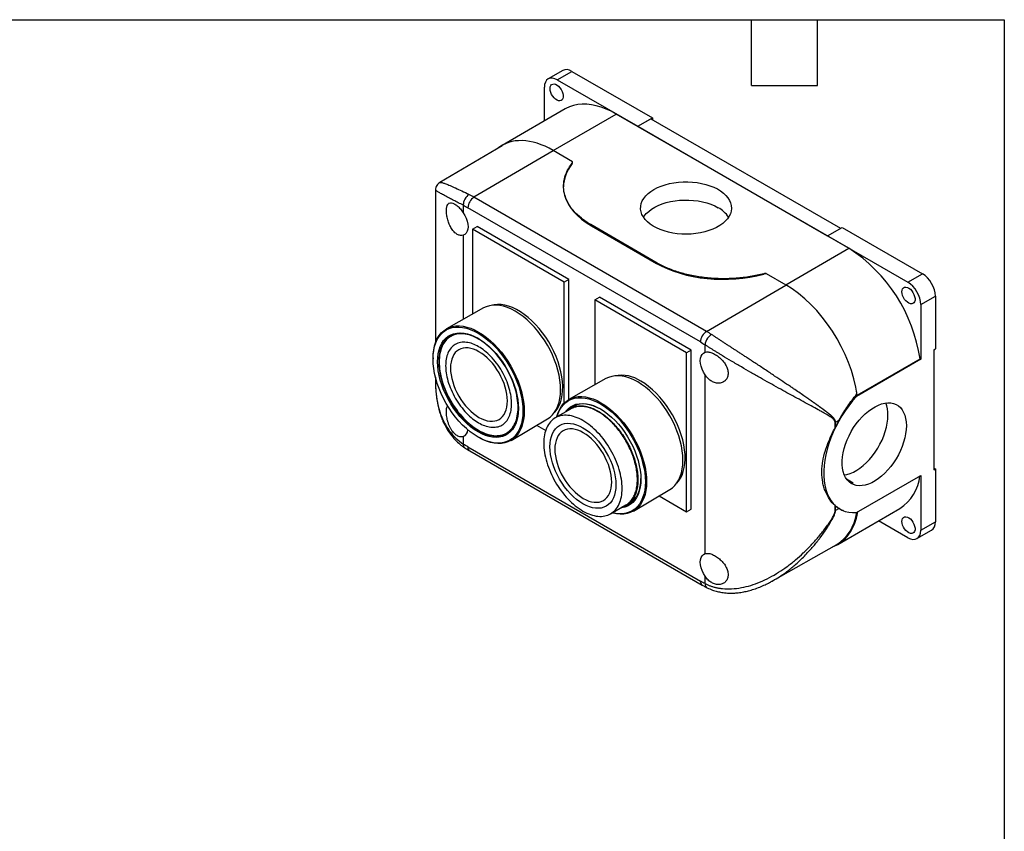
# Model space of a CAD drawing. Header units: millimetres. Extents: x 13 to 546, y 13 to 419.
# Tile 7 of 7: x 319 to 546, y 232 to 419. Entities that reach past the tile are written whole.
import ezdxf

# ---------------------------------------------------------------- set-up
doc = ezdxf.new("R2010")
doc.units = ezdxf.units.MM
doc.header["$LTSCALE"] = 2
doc.linetypes.add('SLD-Solid', pattern=[0])
doc.layers.add('TEXT', color=140, linetype='SLD-Solid', lineweight=25)

msp = doc.modelspace()

# ---------------------------------------------------------------- linework, layer by layer
for p, q in [((444.072, 407.367), (440.678, 405.407)), ((442.777, 405.199), (446.171, 407.159)), ((442.777, 405.199), (461.374, 394.463)), ((446.171, 407.159), (464.768, 396.423)), ((439.807, 395.692), (439.807, 403.484)), ((444.616, 398.467), (430.051, 390.06)), ((441.832, 388.874), (456.424, 397.298)), ((510.165, 366.275), (456.424, 397.298)), ((461.374, 394.463), (464.768, 396.423)), ((461.374, 394.461), (464.415, 396.216)), ((464.415, 396.216), (508.253, 370.909)), ((464.768, 396.423), (464.768, 396.012)), ((461.374, 394.463), (461.374, 394.461)), ((461.374, 394.461), (505.215, 369.152)), ((430.064, 389.928), (415.625, 381.455)), ((441.832, 388.776), (423.536, 378.091)), ((446.319, 386.283), (441.832, 388.874)), ((446.32, 386.185), (446.319, 386.283)), ((444.227, 380.579), (444.228, 380.442)), ((414.625, 379.707), (414.625, 344.4)), ((477.276, 347.067), (423.536, 378.091)), ((421.069, 376.215), (421.069, 374.492)), ((475.87, 344.623), (422.13, 375.646)), ((423.19, 370.667), (424.251, 371.279)), ((445.464, 359.033), (424.251, 371.279)), ((465.876, 362.86), (450.509, 371.731)), ((450.672, 371.468), (465.713, 362.785)), ((465.713, 362.785), (450.672, 371.468)), ((505.215, 369.155), (508.609, 371.114)), ((508.609, 371.114), (527.206, 360.378)), ((421.069, 369.29), (421.069, 349.847)), ((423.19, 370.667), (423.19, 351.042)), ((444.404, 358.42), (423.19, 370.667)), ((505.215, 369.152), (505.215, 369.155)), ((505.215, 369.155), (523.812, 358.419)), ((495.572, 357.85), (510.165, 366.275)), ((490.504, 360.306), (490.504, 360.406)), ((491.084, 360.343), (491.084, 360.441)), ((491.084, 360.441), (495.572, 357.85)), ((523.812, 358.419), (527.206, 360.378)), ((445.464, 359.033), (444.404, 358.42)), ((444.404, 330.521), (444.404, 358.42)), ((445.464, 331.329), (445.464, 359.033)), ((477.276, 347.067), (495.572, 357.753)), ((526.782, 353.275), (530.176, 355.234)), ((530.176, 355.234), (530.176, 343.029)), ((451.475, 354.338), (452.535, 354.951)), ((451.475, 354.338), (451.475, 334.714)), ((472.688, 342.092), (451.475, 354.338)), ((473.749, 342.705), (452.535, 354.951)), ((526.782, 353.275), (526.782, 340.612)), ((425.74, 352.477), (417.202, 347.67)), ((419.083, 346.448), (418.155, 345.913)), ((476.931, 342.244), (476.931, 343.967)), ((473.749, 342.705), (472.688, 342.092)), ((472.688, 305.348), (472.688, 342.092)), ((473.749, 305.96), (473.749, 342.705)), ((529.822, 342.825), (530.176, 343.029)), ((529.822, 342.825), (529.822, 315.063)), ((414.07, 340.927), (414.069, 340.763)), ((526.782, 340.612), (511.909, 332.026)), ((512.12, 332.32), (526.632, 340.698)), ((526.632, 340.698), (526.782, 340.612)), ((476.931, 295.701), (476.931, 337.042)), ((414.625, 336.463), (414.625, 335.492)), ((454.024, 336.149), (445.487, 331.341)), ((511.852, 332.475), (512.12, 332.32)), ((447.148, 330.051), (445.778, 329.26)), ((511.672, 332.163), (511.909, 332.026)), ((445.853, 329.131), (442.318, 327.09)), ((432.099, 321.865), (440.532, 326.854)), ((506.996, 324.802), (506.996, 326.012)), ((507.083, 326.059), (507.911, 326.531)), ((507.083, 324.973), (507.083, 326.059)), ((431.054, 323.569), (431.982, 324.104)), ((438.014, 325.365), (440.115, 324.152)), ((421.069, 322.747), (421.069, 321.024)), ((424.552, 322.605), (424.694, 322.524)), ((422.13, 320.368), (475.87, 289.345)), ((422.544, 319.453), (476.284, 288.429)), ((529.822, 315.471), (530.176, 315.267)), ((529.822, 315.063), (530.176, 315.267)), ((530.176, 315.267), (530.176, 303.062)), ((509.625, 312.956), (511.132, 312.086)), ((511.909, 305.18), (526.782, 313.766)), ((526.782, 313.766), (526.782, 301.103)), ((460.383, 305.537), (468.816, 310.526)), ((458.727, 306.83), (460.097, 307.62)), ((466.299, 309.036), (472.688, 305.348)), ((455.117, 304.919), (458.652, 306.96)), ((472.688, 305.348), (473.749, 305.96)), ((506.996, 305.599), (506.996, 306.809)), ((507.083, 305.645), (507.083, 306.731)), ((507.911, 306.117), (507.083, 305.645)), ((507.649, 297.85), (521.973, 306.119)), ((507.988, 306.069), (508.095, 306.008)), ((523.812, 299.388), (517.062, 303.284)), ((526.782, 301.103), (530.176, 303.062)), ((525.912, 299.18), (529.306, 301.139)), ((492.666, 289.478), (507.37, 297.827)), ((476.931, 288.776), (476.931, 290.499)), ((492.39, 289.337), (492.66, 289.49))]:
    msp.add_line(p, q)
at = {"flags": 128}
for points in [[(441.116, 403.18), (441.157, 403.562), (441.277, 403.875), (441.471, 404.104), (441.728, 404.235), (442.034, 404.262), (442.372, 404.184), (442.724, 404.004), (443.072, 403.733), (443.396, 403.384), (443.679, 402.977), (443.906, 402.534), (444.065, 402.078), (444.146, 401.635), (444.146, 401.227), (444.065, 400.878), (443.906, 400.605), (443.679, 400.424), (443.396, 400.344), (443.072, 400.369), (442.724, 400.499), (442.372, 400.726), (442.034, 401.038), (441.728, 401.419), (441.471, 401.847), (441.277, 402.299), (441.157, 402.752), (441.116, 403.18)], [(456.424, 397.298), (455.254, 397.927), (454.089, 398.457), (452.935, 398.887), (451.798, 399.214), (450.685, 399.437), (449.599, 399.554), (448.548, 399.566), (447.534, 399.471), (446.565, 399.271), (445.644, 398.966), (444.777, 398.558), (444.616, 398.467)], [(465.122, 379.868), (465.925, 380.286), (466.798, 380.654), (467.732, 380.968), (468.716, 381.225), (469.742, 381.423), (470.797, 381.558), (471.871, 381.631), (472.952, 381.639), (474.029, 381.582), (475.09, 381.463), (476.124, 381.281), (477.12, 381.038), (478.067, 380.738), (478.956, 380.383), (479.778, 379.977), (480.522, 379.524), (481.182, 379.03), (481.75, 378.499), (482.221, 377.937), (482.589, 377.351), (482.851, 376.745), (483.004, 376.127), (483.046, 375.504), (482.976, 374.881), (482.796, 374.265), (482.507, 373.664), (482.113, 373.083), (481.617, 372.528), (481.025, 372.006), (480.344, 371.522), (479.579, 371.08), (478.74, 370.687), (477.836, 370.345), (476.875, 370.059), (475.868, 369.831), (474.826, 369.665), (473.761, 369.561), (472.682, 369.521), (471.601, 369.545), (470.531, 369.633), (469.482, 369.784), (468.466, 369.997), (467.493, 370.268), (466.573, 370.596), (465.717, 370.977), (464.933, 371.407), (464.23, 371.881), (463.615, 372.395), (463.095, 372.942), (462.675, 373.517), (462.359, 374.114), (462.152, 374.726), (462.054, 375.348), (462.068, 375.972), (462.193, 376.591), (462.428, 377.201), (462.77, 377.793), (463.216, 378.361), (463.76, 378.9), (464.398, 379.404), (465.122, 379.868)], [(462.704, 373.471), (462.872, 373.716), (463.343, 374.278), (463.911, 374.809), (464.571, 375.303), (465.316, 375.756), (466.137, 376.162), (467.026, 376.517), (467.973, 376.817), (468.969, 377.06), (470.003, 377.242), (471.064, 377.362), (472.141, 377.418), (473.222, 377.41), (474.296, 377.337), (475.351, 377.202), (476.377, 377.005), (477.362, 376.747), (478.295, 376.433), (479.168, 376.065), (479.971, 375.647)], [(421.069, 374.492), (421.446, 373.865), (421.753, 373.206), (421.979, 372.537), (422.118, 371.881), (422.165, 371.259), (422.118, 370.69), (421.979, 370.194), (421.753, 369.787), (421.446, 369.483), (421.069, 369.29)], [(522.433, 356.237), (522.474, 356.618), (522.595, 356.931), (522.789, 357.16), (523.045, 357.292), (523.351, 357.319), (523.689, 357.241), (524.042, 357.061), (524.389, 356.789), (524.713, 356.441), (524.996, 356.034), (525.223, 355.591), (525.382, 355.135), (525.463, 354.691), (525.463, 354.284), (525.382, 353.934), (525.223, 353.661), (524.996, 353.48), (524.713, 353.4), (524.389, 353.426), (524.042, 353.556), (523.689, 353.783), (523.351, 354.095), (523.045, 354.475), (522.789, 354.903), (522.595, 355.356), (522.474, 355.808), (522.433, 356.237)], [(440.532, 326.854), (441.103, 327.249), (441.659, 327.764), (442.149, 328.37), (442.57, 329.061), (442.92, 329.833), (443.194, 330.68), (443.392, 331.595), (443.511, 332.571), (443.551, 333.6), (443.511, 334.676), (443.392, 335.79), (443.194, 336.933), (442.92, 338.096), (442.57, 339.271), (442.149, 340.449), (441.659, 341.621), (441.103, 342.778), (440.487, 343.911), (439.814, 345.011), (439.09, 346.07), (438.32, 347.081), (437.511, 348.035), (436.668, 348.925), (435.797, 349.744), (434.906, 350.487), (434.002, 351.146), (433.09, 351.719), (432.178, 352.199), (431.273, 352.584), (430.383, 352.87), (429.512, 353.056), (428.669, 353.139), (427.86, 353.12), (427.09, 352.998), (426.366, 352.774), (425.74, 352.477)], [(442.119, 328.327), (442.275, 328.494), (442.751, 329.11), (443.158, 329.812), (443.491, 330.594), (443.748, 331.45), (443.927, 332.373), (444.028, 333.356), (444.048, 334.392), (443.987, 335.472), (443.848, 336.587), (443.629, 337.73), (443.333, 338.891), (442.963, 340.061), (442.521, 341.231), (442.011, 342.391), (441.437, 343.533), (440.803, 344.648), (440.113, 345.727), (439.375, 346.762), (438.593, 347.744), (437.773, 348.665), (436.922, 349.52), (436.047, 350.3), (435.154, 351), (434.251, 351.614), (433.344, 352.137), (432.44, 352.566), (431.547, 352.897), (430.672, 353.128), (429.821, 353.256), (429.001, 353.281), (428.219, 353.202), (427.809, 353.115)], [(414.07, 340.927), (414.11, 341.859), (414.23, 342.842), (414.429, 343.764), (414.705, 344.616), (415.057, 345.394), (415.481, 346.09), (415.975, 346.7), (416.535, 347.219), (417.156, 347.643), (417.833, 347.969), (418.562, 348.194), (419.337, 348.317), (420.153, 348.336), (421.002, 348.252), (421.878, 348.065), (422.775, 347.777), (423.687, 347.389), (424.605, 346.906), (425.523, 346.329), (426.434, 345.665), (427.331, 344.917), (428.208, 344.092), (429.057, 343.196), (429.872, 342.235), (430.647, 341.217), (431.376, 340.15), (432.054, 339.042), (432.675, 337.901), (433.234, 336.737), (433.728, 335.556), (434.152, 334.37), (434.504, 333.187), (434.78, 332.015), (434.979, 330.864), (435.099, 329.743), (435.139, 328.659), (435.099, 327.622), (434.979, 326.639), (434.78, 325.718), (434.504, 324.865), (434.152, 324.088), (433.728, 323.391), (433.234, 322.781), (432.675, 322.262), (432.054, 321.838), (431.376, 321.513), (430.647, 321.287), (429.872, 321.165), (429.057, 321.145), (428.208, 321.229), (427.331, 321.416), (426.434, 321.704), (425.523, 322.092), (424.694, 322.524)], [(414.069, 340.66), (414.108, 341.683), (414.227, 342.653), (414.423, 343.562), (414.696, 344.403), (415.043, 345.17), (415.461, 345.857), (415.949, 346.459), (416.501, 346.971), (417.113, 347.39), (417.782, 347.711), (418.501, 347.933), (419.266, 348.054), (420.07, 348.074), (420.908, 347.991), (421.773, 347.806), (422.658, 347.522), (423.557, 347.139), (424.463, 346.662), (425.369, 346.094), (426.268, 345.438), (427.154, 344.7), (428.018, 343.886), (428.856, 343.002), (429.66, 342.054), (430.425, 341.05), (431.145, 339.997), (431.813, 338.903), (432.426, 337.778), (432.978, 336.628), (433.465, 335.464), (433.884, 334.293), (434.231, 333.126), (434.504, 331.97), (434.7, 330.834), (434.818, 329.727), (434.858, 328.658), (434.818, 327.635), (434.7, 326.665), (434.504, 325.756), (434.231, 324.915), (433.884, 324.148), (433.465, 323.461), (432.978, 322.859), (432.426, 322.347), (431.813, 321.928), (431.145, 321.607), (430.425, 321.385), (429.66, 321.264), (428.856, 321.245), (428.018, 321.327), (427.154, 321.512), (426.268, 321.796), (425.369, 322.179), (424.463, 322.656), (423.557, 323.225), (422.658, 323.88), (421.773, 324.618), (420.908, 325.432), (420.07, 326.316), (419.266, 327.264), (418.501, 328.268), (417.782, 329.321), (417.113, 330.415), (416.501, 331.54), (415.949, 332.69), (415.461, 333.854), (415.043, 335.025), (414.696, 336.192), (414.423, 337.349), (414.227, 338.484), (414.108, 339.591), (414.069, 340.66)], [(424.463, 323.853), (423.6, 324.398), (422.744, 325.03), (421.902, 325.744), (421.083, 326.534), (420.292, 327.394), (419.537, 328.316), (418.824, 329.291), (418.159, 330.313), (417.548, 331.371), (416.996, 332.458), (416.507, 333.563), (416.087, 334.678), (415.738, 335.793), (415.463, 336.898), (415.265, 337.984), (415.146, 339.041), (415.106, 340.061), (415.146, 341.035), (415.265, 341.955), (415.463, 342.812), (415.738, 343.6), (416.087, 344.311), (416.507, 344.94), (416.996, 345.482), (417.548, 345.931), (418.159, 346.284), (418.824, 346.538), (419.537, 346.69), (420.292, 346.74), (421.083, 346.687), (421.902, 346.531), (422.744, 346.273), (423.6, 345.917), (424.463, 345.465), (425.327, 344.92), (426.183, 344.288), (427.024, 343.574), (427.844, 342.784), (428.634, 341.924), (429.389, 341.002), (430.102, 340.027), (430.767, 339.005), (431.379, 337.947), (431.931, 336.86), (432.419, 335.755), (432.84, 334.64), (433.189, 333.525), (433.464, 332.42), (433.661, 331.335), (433.781, 330.277), (433.821, 329.257), (433.781, 328.283), (433.661, 327.363), (433.464, 326.506), (433.189, 325.718), (432.84, 325.007), (432.419, 324.378), (431.931, 323.836), (431.379, 323.387), (430.767, 323.034), (430.102, 322.78), (429.389, 322.628), (428.634, 322.578), (427.844, 322.632), (427.024, 322.787), (426.183, 323.045), (425.327, 323.401), (424.463, 323.853)], [(424.576, 345.399), (423.754, 345.828), (422.911, 346.179), (422.083, 346.432), (421.276, 346.586), (420.497, 346.638), (419.753, 346.589), (419.051, 346.439), (418.396, 346.189), (417.794, 345.842), (417.251, 345.399), (416.769, 344.866), (416.355, 344.246), (416.011, 343.546), (415.741, 342.77), (415.546, 341.926), (415.428, 341.02), (415.389, 340.061), (415.428, 339.056), (415.546, 338.015), (415.741, 336.945), (416.011, 335.857), (416.355, 334.76), (416.769, 333.662), (417.251, 332.573), (417.794, 331.503), (418.396, 330.46), (419.051, 329.454), (419.753, 328.494), (420.497, 327.586), (421.276, 326.739), (422.083, 325.961), (422.911, 325.258), (423.754, 324.635), (424.605, 324.099)], [(476.931, 337.042), (476.554, 337.669), (476.247, 338.328), (476.021, 338.997), (475.882, 339.653), (475.835, 340.275), (475.882, 340.844), (476.021, 341.34), (476.247, 341.747), (476.554, 342.051), (476.931, 342.244)], [(468.816, 310.526), (469.388, 310.92), (469.943, 311.436), (470.433, 312.041), (470.855, 312.733), (471.204, 313.505), (471.478, 314.352), (471.676, 315.266), (471.795, 316.242), (471.835, 317.272), (471.795, 318.348), (471.676, 319.462), (471.478, 320.604), (471.204, 321.768), (470.855, 322.943), (470.433, 324.121), (469.943, 325.293), (469.388, 326.45), (468.771, 327.582), (468.098, 328.683), (467.374, 329.742), (466.605, 330.753), (465.795, 331.707), (464.952, 332.597), (464.082, 333.416), (463.191, 334.158), (462.286, 334.818), (461.374, 335.39), (460.463, 335.871), (459.558, 336.256), (458.667, 336.542), (457.796, 336.727), (456.953, 336.811), (456.144, 336.792), (455.374, 336.67), (454.65, 336.446), (454.024, 336.149)], [(470.403, 311.999), (470.806, 312.463), (471.248, 313.123), (471.618, 313.865), (471.913, 314.685), (472.132, 315.575), (472.272, 316.529), (472.332, 317.54), (472.312, 318.598), (472.212, 319.697), (472.032, 320.828), (471.775, 321.981), (471.442, 323.147), (471.035, 324.318), (470.559, 325.484), (470.016, 326.637), (469.411, 327.767), (468.749, 328.865), (468.034, 329.922), (467.273, 330.932), (466.471, 331.884), (465.635, 332.773), (464.772, 333.591), (463.887, 334.332), (462.988, 334.99), (462.081, 335.559)], [(442.677, 327.297), (442.713, 327.435), (442.99, 328.288), (443.341, 329.065), (443.766, 329.762), (444.259, 330.372), (444.819, 330.891), (445.44, 331.315), (446.117, 331.641), (446.847, 331.866), (447.622, 331.989), (448.437, 332.008), (449.286, 331.924), (450.162, 331.737), (451.06, 331.449), (451.971, 331.061), (452.889, 330.578), (453.807, 330.001), (454.718, 329.337), (455.616, 328.589), (456.492, 327.764), (457.341, 326.868), (458.156, 325.907), (458.931, 324.889), (459.66, 323.822), (460.338, 322.714), (460.959, 321.573), (461.518, 320.408), (462.012, 319.228), (462.437, 318.042), (462.788, 316.858), (463.065, 315.687), (463.264, 314.536), (463.384, 313.414), (463.424, 312.331), (463.384, 311.294), (463.264, 310.311), (463.065, 309.39), (462.788, 308.537), (462.437, 307.76), (462.012, 307.063), (461.518, 306.453), (460.959, 305.934), (460.338, 305.51), (459.66, 305.184), (458.931, 304.959), (458.156, 304.837), (457.341, 304.817), (456.492, 304.901), (455.616, 305.088), (455.476, 305.126)], [(442.734, 327.33), (442.98, 328.075), (443.327, 328.842), (443.746, 329.529), (444.233, 330.131), (444.785, 330.643), (445.398, 331.061), (446.066, 331.383), (446.786, 331.605), (447.55, 331.726), (448.355, 331.745), (449.192, 331.662), (450.057, 331.478), (450.943, 331.194), (451.842, 330.811), (452.748, 330.334), (453.653, 329.765), (454.553, 329.11), (455.438, 328.372), (456.303, 327.558), (457.14, 326.673), (457.945, 325.726), (458.71, 324.721), (459.429, 323.669), (460.098, 322.575), (460.71, 321.45), (461.262, 320.3), (461.749, 319.136), (462.168, 317.965), (462.515, 316.797), (462.788, 315.641), (462.984, 314.506), (463.102, 313.399), (463.142, 312.33)], [(444.668, 328.446), (444.792, 328.612), (445.28, 329.154), (445.832, 329.603), (446.443, 329.956), (447.108, 330.21), (447.821, 330.362), (448.577, 330.412), (449.367, 330.358), (450.187, 330.202), (451.028, 329.945), (451.884, 329.589), (452.748, 329.137), (453.611, 328.592), (454.467, 327.96), (455.308, 327.246), (456.128, 326.456), (456.919, 325.596), (457.674, 324.674), (458.387, 323.699), (459.052, 322.677), (459.663, 321.619), (460.215, 320.532), (460.703, 319.426), (461.124, 318.312), (461.473, 317.197), (461.748, 316.092), (461.946, 315.006), (462.065, 313.949), (462.105, 312.929), (462.065, 311.955), (461.946, 311.035), (461.748, 310.178), (461.473, 309.39), (461.124, 308.679), (460.703, 308.049), (460.215, 307.508), (459.663, 307.059), (459.052, 306.706), (458.387, 306.452), (457.674, 306.3), (457.467, 306.276)], [(452.861, 329.071), (452.039, 329.5), (451.196, 329.851), (450.367, 330.104), (449.56, 330.257), (448.781, 330.31), (448.038, 330.261), (447.335, 330.111), (446.68, 329.861), (446.079, 329.513), (445.766, 329.277)], [(511.909, 332.026), (511.003, 330.986), (510.136, 329.887), (509.313, 328.735), (508.538, 327.539), (507.818, 326.305), (507.156, 325.042), (506.557, 323.757), (506.024, 322.458), (505.561, 321.154), (505.17, 319.853), (504.855, 318.562), (504.616, 317.291), (504.456, 316.047), (504.376, 314.838), (504.376, 313.671), (504.456, 312.555), (504.616, 311.495), (504.855, 310.499), (505.17, 309.573), (505.561, 308.722), (506.024, 307.953), (506.557, 307.27), (507.156, 306.677), (507.818, 306.178), (508.538, 305.776), (509.313, 305.473), (510.136, 305.273), (511.003, 305.175), (511.909, 305.18)], [(523.458, 325.27), (523.419, 324.366), (523.301, 323.426), (523.107, 322.46), (522.837, 321.478), (522.495, 320.491), (522.085, 319.51), (521.61, 318.544), (521.077, 317.604), (520.49, 316.699), (519.856, 315.84), (519.181, 315.036), (518.473, 314.295), (517.739, 313.624), (516.987, 313.032), (516.225, 312.524), (515.461, 312.105), (514.702, 311.781), (513.959, 311.554), (513.237, 311.427), (512.544, 311.402), (511.889, 311.478), (511.277, 311.655), (510.716, 311.931), (510.212, 312.302), (509.769, 312.766), (509.392, 313.317), (509.086, 313.949), (508.854, 314.656), (508.697, 315.43), (508.619, 316.262), (508.619, 317.145), (508.697, 318.069), (508.854, 319.023), (509.086, 319.998), (509.392, 320.984), (509.769, 321.969), (510.212, 322.944), (510.716, 323.899), (511.277, 324.822), (511.889, 325.705), (512.544, 326.538), (513.237, 327.311), (513.959, 328.018), (514.702, 328.651), (515.461, 329.202), (516.225, 329.665), (516.987, 330.037), (517.739, 330.313), (518.473, 330.49), (519.181, 330.566), (519.856, 330.541), (520.49, 330.414), (521.077, 330.188), (521.61, 329.864), (522.085, 329.445), (522.495, 328.937), (522.837, 328.345), (523.107, 327.675), (523.301, 326.933), (523.419, 326.129), (523.458, 325.27)], [(424.605, 324.099), (425.455, 323.653), (426.298, 323.303), (427.127, 323.049), (427.934, 322.896), (428.712, 322.843), (429.456, 322.892), (430.158, 323.042), (430.813, 323.292), (431.415, 323.64), (431.959, 324.082), (432.44, 324.615), (432.854, 325.235), (433.198, 325.936), (433.468, 326.711), (433.663, 327.556), (433.781, 328.461), (433.82, 329.386)], [(509.11, 313.891), (509.716, 314.003), (510.46, 314.23), (511.218, 314.555), (511.982, 314.973), (512.744, 315.481), (513.496, 316.073), (514.23, 316.744), (514.938, 317.485), (515.613, 318.29), (516.247, 319.148), (516.834, 320.053), (517.368, 320.993), (517.842, 321.959), (518.252, 322.941), (518.594, 323.928), (518.864, 324.909), (519.059, 325.875), (519.176, 326.815), (519.216, 327.72)], [(463.142, 312.33), (463.102, 311.307), (462.984, 310.337), (462.788, 309.428), (462.515, 308.587), (462.168, 307.82), (461.749, 307.133), (461.262, 306.531), (460.71, 306.019), (460.098, 305.6), (459.429, 305.279), (458.71, 305.057), (457.945, 304.936), (457.14, 304.916), (456.303, 304.999), (455.533, 305.159)], [(458.405, 306.703), (458.443, 306.714), (459.097, 306.964), (459.699, 307.312), (460.243, 307.754), (460.724, 308.287), (461.138, 308.907), (461.482, 309.608), (461.753, 310.383), (461.948, 311.228), (462.065, 312.133), (462.104, 313.058)], [(510.239, 312.279), (510.485, 312.203), (511.132, 312.086)], [(522.433, 303.162), (522.474, 303.543), (522.595, 303.856), (522.789, 304.085), (523.045, 304.216), (523.351, 304.244), (523.689, 304.165), (524.042, 303.986), (524.389, 303.714), (524.713, 303.366), (524.996, 302.959), (525.223, 302.516), (525.382, 302.06), (525.463, 301.616), (525.463, 301.209), (525.382, 300.859), (525.223, 300.586), (524.996, 300.405), (524.713, 300.325), (524.389, 300.351), (524.042, 300.481), (523.689, 300.708), (523.351, 301.02), (523.045, 301.4), (522.789, 301.828), (522.595, 302.281), (522.474, 302.733), (522.433, 303.162)], [(476.931, 290.499), (476.554, 291.127), (476.247, 291.785), (476.021, 292.454), (475.882, 293.11), (475.835, 293.733), (475.882, 294.301), (476.021, 294.797), (476.247, 295.204), (476.554, 295.509), (476.931, 295.701)]]:
    msp.add_lwpolyline(points, dxfattribs=at)
for centre, radius, start, end in [((425.203, 375.505), 3.076, 122.814, 177.37846), ((413.098, 360.033), 20.858, 59.97038, 63.58741), ((476.799, 369.689), 6.75, 34.08008, 61.96834), ((490.106, 335.27), 36.927, 8.45212, 57.09869), ((478.943, 344.482), 3.076, 122.814, 177.37846), ((465.678, 327.001), 23.176, 56.60207, 59.97361), ((457.595, 328.893), 8.035, 56.05711, 100.76949), ((511.967, 327.874), 7.251, 358.78113, 21.46551), ((506.099, 327.785), 1.987, 296.84216, 299.68881), ((420.382, 324.367), 1.76, 292.98676, 357.82056), ((423.082, 320.248), 0.96, 172.76738, 235.92044), ((516.26, 314.815), 10.405, 303.30703, 353.634), ((506.099, 307.371), 1.987, 296.84216, 299.68881), ((502.015, 306.297), 10.021, 302.29953, 352.13524), ((476.852, 289.237), 0.988, 173.74065, 234.75933)]:
    msp.add_arc(centre, radius, start, end)
for centre, major_axis, ratio, start_param, end_param in [((446.171, 403.729), (-2.1, 3.637), 0.5773815, 5.4978853, 6.2833175), ((442.777, 401.77), (-2.1, 3.637), 0.5773815, 5.4978853, 7.0686817), ((441.929, 369.644), (-11.911, 20.396), 0.5740133, 5.4949927, 6.3851719), ((466.228, 380.553), (22, 0.111), 0.5806369, 2.7054676, 3.1386502), ((466.228, 380.553), (22, 0.111), 0.5806369, 3.2782868, 3.9240484), ((481.269, 371.87), (22, 0.111), 0.5806369, 3.9240484, 5.1426292), ((490.882, 359.833), (0.9, 0.005), 0.5806369, 1.3408723, 2.0010365), ((527.206, 356.949), (-2.1, 3.637), 0.5773815, 3.927089, 5.4978853), ((495.669, 338.62), (-11.911, 20.396), 0.5740133, 4.0917257, 5.4949927), ((523.812, 354.989), (-2.1, 3.637), 0.5773815, 3.927089, 5.4978853), ((517.122, 321.58), (9.078, 15.543), 0.5807308, 1.5914086, 1.6896261), ((495.772, 318.266), (-11.911, 20.396), 0.5740133, 3.0346875, 3.7456582), ((517.122, 321.58), (9.078, 15.543), 0.5807308, 3.0284862, 3.1267037), ((527.206, 304.777), (-2.1, 3.637), 0.5773815, 3.1417248, 3.927089), ((523.812, 302.817), (-2.1, 3.637), 0.5773815, 2.3562927, 3.927089)]:
    msp.add_ellipse(centre, major_axis=major_axis, ratio=ratio, start_param=start_param, end_param=end_param)
for points, knots in [([(450.509, 371.731), (449.732, 372.188), (449.02, 372.677), (447.724, 373.716), (447.146, 374.263), (446.389, 375.117), (446.155, 375.408), (445.726, 375.998), (445.532, 376.297), (445.181, 376.903), (445.026, 377.211), (444.756, 377.831), (444.641, 378.144), (444.359, 379.088), (444.253, 379.728), (444.21, 381.005), (444.272, 381.647), (444.562, 382.914), (444.791, 383.543), (445.407, 384.769), (445.793, 385.366), (446.259, 385.948)], [0, 0, 0, 0, 0.125, 0.125, 0.25, 0.25, 0.3125, 0.3125, 0.375, 0.375, 0.4375, 0.4375, 0.5, 0.5, 0.625, 0.625, 0.75, 0.75, 0.875, 0.875, 1, 1, 1, 1]), ([(446.259, 385.948), (446.301, 386), (446.328, 386.056), (446.348, 386.17), (446.342, 386.227), (446.319, 386.283)], [0, 0, 0, 0, 0.5, 0.5, 1, 1, 1, 1]), ([(415.622, 381.454), (415.5, 381.372), (415.242, 381.199), (414.922, 380.81), (414.676, 380.305), (414.641, 379.914), (414.623, 379.71)], [0, 0, 0, 0, 0.2130307, 0.4512224, 0.7138367, 1, 1, 1, 1]), ([(415.626, 381.446), (415.635, 381.454), (415.667, 381.484), (415.794, 381.493), (416.005, 381.474), (416.283, 381.411), (416.619, 381.31), (417.15, 381.123), (417.975, 380.792), (419.226, 380.236), (420.675, 379.552), (421.813, 378.991), (422.376, 378.713)], [0, 0, 0, 0, 0.0299835, 0.1132402, 0.1941143, 0.2726818, 0.349025, 0.4232341, 0.5749791, 0.7208556, 0.8620822, 1, 1, 1, 1]), ([(421.069, 376.215), (420.675, 376.414), (419.884, 376.814), (418.826, 377.359), (417.966, 377.809), (417.279, 378.174), (416.73, 378.468), (416.238, 378.736), (415.82, 378.967), (415.472, 379.165), (415.189, 379.33), (414.96, 379.468), (414.794, 379.573), (414.686, 379.648), (414.631, 379.693), (414.631, 379.703), (414.631, 379.707)], [0, 0, 0, 0, 0.0913959, 0.1838069, 0.2776178, 0.3441813, 0.4122102, 0.4818214, 0.5531242, 0.6188228, 0.6860397, 0.7548395, 0.8252828, 0.889685, 0.9561406, 1, 1, 1, 1]), ([(422.376, 378.713), (422.002, 378.495), (421.655, 378.11), (421.166, 377.174), (421.043, 376.661), (421.069, 376.215)], [0, 0, 0, 0, 0.5, 0.5, 1, 1, 1, 1]), ([(421.069, 369.29), (420.856, 369.22), (420.629, 369.201), (420.271, 369.253), (420.149, 369.283), (419.907, 369.369), (419.787, 369.425), (419.547, 369.561), (419.426, 369.642), (419.191, 369.827), (419.077, 369.93), (418.744, 370.27), (418.532, 370.541), (418.247, 370.988), (418.157, 371.143), (417.987, 371.468), (417.906, 371.639), (417.683, 372.157), (417.558, 372.514), (417.352, 373.249), (417.276, 373.61), (417.199, 374.139), (417.179, 374.315), (417.153, 374.65), (417.146, 374.811), (417.146, 375.12), (417.152, 375.269), (417.179, 375.549), (417.198, 375.679), (417.275, 376.04), (417.353, 376.243), (417.505, 376.476), (417.562, 376.542), (417.687, 376.652), (417.757, 376.696), (417.98, 376.791), (418.15, 376.807), (418.533, 376.747), (418.74, 376.672), (419.075, 376.493), (419.191, 376.422), (419.425, 376.262), (419.543, 376.172), (419.783, 375.973), (419.905, 375.863), (420.149, 375.627), (420.269, 375.502), (420.624, 375.105), (420.856, 374.809), (421.069, 374.492)], [0, 0, 0, 0, 0.0625, 0.0625, 0.09375, 0.09375, 0.125, 0.125, 0.15625, 0.15625, 0.1875, 0.1875, 0.25, 0.25, 0.28125, 0.28125, 0.3125, 0.3125, 0.375, 0.375, 0.4375, 0.4375, 0.46875, 0.46875, 0.5, 0.5, 0.53125, 0.53125, 0.5625, 0.5625, 0.625, 0.625, 0.65625, 0.65625, 0.6875, 0.6875, 0.75, 0.75, 0.8125, 0.8125, 0.84375, 0.84375, 0.875, 0.875, 0.90625, 0.90625, 0.9375, 0.9375, 1, 1, 1, 1]), ([(450.509, 371.731), (450.527, 371.681), (450.548, 371.632), (450.6, 371.538), (450.633, 371.49), (450.672, 371.468)], [0, 0, 0, 0, 0.5, 0.5, 1, 1, 1, 1]), ([(465.713, 362.785), (465.752, 362.763), (465.785, 362.772), (465.836, 362.806), (465.857, 362.832), (465.876, 362.86)], [0, 0, 0, 0, 0.5, 0.5, 1, 1, 1, 1]), ([(490.504, 360.406), (489.496, 360.137), (488.459, 359.914), (486.329, 359.557), (485.243, 359.426), (483.596, 359.3), (483.042, 359.271), (481.937, 359.235), (481.384, 359.229), (480.277, 359.242), (479.722, 359.261), (478.619, 359.322), (478.07, 359.364), (476.434, 359.527), (475.354, 359.684), (473.255, 360.088), (472.228, 360.337), (470.258, 360.919), (469.308, 361.255), (467.514, 362.001), (466.669, 362.411), (465.876, 362.86)], [0, 0, 0, 0, 0.125, 0.125, 0.25, 0.25, 0.3125, 0.3125, 0.375, 0.375, 0.4375, 0.4375, 0.5, 0.5, 0.625, 0.625, 0.75, 0.75, 0.875, 0.875, 1, 1, 1, 1]), ([(491.084, 360.441), (490.987, 360.454), (490.887, 360.458), (490.689, 360.446), (490.594, 360.431), (490.504, 360.406)], [0, 0, 0, 0, 0.5, 0.5, 1, 1, 1, 1]), ([(424.605, 345.274), (425.799, 344.585), (426.992, 343.622), (429.199, 341.293), (430.21, 339.928), (431.899, 337.003), (432.575, 335.444), (433.489, 332.369), (433.726, 330.854), (433.726, 328.096), (433.489, 326.855), (432.575, 324.835), (431.899, 324.057), (430.21, 323.081), (429.199, 322.885), (426.992, 323.103), (425.799, 323.518), (423.411, 324.897), (422.217, 325.86), (420.011, 328.189), (418.999, 329.554), (417.31, 332.478), (416.634, 334.037), (415.72, 337.112), (415.483, 338.628), (415.483, 341.385), (415.72, 342.627), (416.634, 344.647), (417.31, 345.425), (418.999, 346.4), (420.011, 346.597), (422.217, 346.378), (423.411, 345.963), (424.605, 345.274)], [0, 0, 0, 0, 0.0625, 0.0625, 0.125, 0.125, 0.1875, 0.1875, 0.25, 0.25, 0.3125, 0.3125, 0.375, 0.375, 0.4375, 0.4375, 0.5, 0.5, 0.5625, 0.5625, 0.625, 0.625, 0.6875, 0.6875, 0.75, 0.75, 0.8125, 0.8125, 0.875, 0.875, 0.9375, 0.9375, 1, 1, 1, 1]), ([(478.436, 346.351), (478.12, 346.166), (477.364, 345.45), (476.96, 344.436), (476.931, 343.967)], [0, 0, 0, 0, 0.4285714, 1, 1, 1, 1]), ([(507.083, 326.059), (507.083, 326.09), (507.081, 326.152), (507.07, 326.241), (507.054, 326.325), (507.033, 326.406), (507.006, 326.483), (506.976, 326.556), (506.942, 326.626), (506.906, 326.693), (506.866, 326.757), (506.825, 326.818), (506.781, 326.878), (506.736, 326.935), (506.69, 326.992), (506.642, 327.047), (506.594, 327.101), (506.544, 327.155), (506.494, 327.207), (506.443, 327.259), (506.392, 327.31), (506.339, 327.361), (506.286, 327.41), (506.232, 327.46), (506.178, 327.509), (506.123, 327.557), (506.068, 327.606), (506.012, 327.654), (505.956, 327.702), (505.9, 327.749), (505.843, 327.797), (505.786, 327.844), (505.728, 327.892), (505.671, 327.939), (505.612, 327.986), (505.554, 328.033), (505.495, 328.08), (505.436, 328.127), (505.377, 328.174), (505.317, 328.22), (505.257, 328.267), (505.197, 328.314), (505.136, 328.36), (505.075, 328.407), (505.014, 328.454), (504.953, 328.5), (504.891, 328.547), (504.829, 328.593), (504.767, 328.64), (504.705, 328.687), (504.642, 328.733), (504.579, 328.78), (504.516, 328.827), (504.453, 328.874), (504.389, 328.921), (504.326, 328.968), (504.262, 329.015), (504.198, 329.062), (504.133, 329.11), (504.069, 329.157), (504.004, 329.205), (503.939, 329.252), (503.874, 329.3), (503.809, 329.347), (503.743, 329.395), (503.678, 329.443), (503.612, 329.491), (503.546, 329.539), (503.479, 329.587), (503.413, 329.635), (503.346, 329.683), (503.279, 329.732), (503.212, 329.78), (503.145, 329.829), (503.077, 329.877), (503.009, 329.926), (502.941, 329.975), (502.873, 330.023), (502.805, 330.072), (502.736, 330.121), (502.668, 330.17), (502.599, 330.22), (502.529, 330.269), (502.46, 330.318), (502.391, 330.368), (502.321, 330.417), (502.251, 330.467), (502.181, 330.516), (502.11, 330.566), (502.04, 330.616), (501.969, 330.666), (501.898, 330.716), (501.827, 330.766), (501.756, 330.816), (501.684, 330.866), (501.613, 330.916), (501.541, 330.967), (501.469, 331.017), (501.396, 331.068), (501.324, 331.119), (501.251, 331.169), (501.178, 331.22), (501.105, 331.271), (501.032, 331.322), (500.959, 331.373), (500.885, 331.425), (500.811, 331.476), (500.737, 331.527), (500.663, 331.579), (500.589, 331.63), (500.514, 331.682), (500.439, 331.734), (500.364, 331.785), (500.289, 331.837), (500.214, 331.889), (500.138, 331.942), (500.063, 331.994), (499.987, 332.046), (499.911, 332.098), (499.835, 332.151), (499.404, 332.447), (498.604, 332.994), (497.562, 333.703), (496.332, 334.534), (494.885, 335.507), (492.961, 336.794), (491.237, 337.942), (489.781, 338.908), (488.701, 339.622), (487.664, 340.305), (486.767, 340.894), (485.996, 341.399), (485.335, 341.832), (484.675, 342.264), (484.017, 342.695), (483.363, 343.122), (482.714, 343.547), (482.071, 343.967), (481.436, 344.383), (480.81, 344.792), (480.195, 345.195), (479.593, 345.59), (479.004, 345.976), (478.625, 346.226), (478.436, 346.351)], [0, 0, 0, 0, 0.0028574, 0.0057044, 0.0085483, 0.0113923, 0.0142356, 0.0170742, 0.0199021, 0.0227188, 0.0255278, 0.0283315, 0.0311313, 0.0339277, 0.0367204, 0.0395091, 0.0422942, 0.0450763, 0.0478559, 0.0506334, 0.0534091, 0.0561832, 0.0589561, 0.0617278, 0.0644985, 0.0672683, 0.0700373, 0.0728055, 0.0755729, 0.0783396, 0.0811056, 0.083871, 0.0866358, 0.0894001, 0.0921638, 0.0949272, 0.0976901, 0.1004526, 0.1032148, 0.1059767, 0.1087383, 0.1114996, 0.1142607, 0.1170216, 0.1197823, 0.1225428, 0.1253033, 0.1280636, 0.1308238, 0.1335839, 0.136344, 0.139104, 0.141864, 0.144624, 0.147384, 0.150144, 0.152904, 0.1556639, 0.1584239, 0.1611838, 0.1639438, 0.1667037, 0.1694637, 0.1722236, 0.1749835, 0.1777434, 0.1805033, 0.1832632, 0.1860231, 0.1887829, 0.1915428, 0.1943027, 0.1970626, 0.1998224, 0.2025823, 0.2053422, 0.2081021, 0.210862, 0.2136219, 0.2163818, 0.2191417, 0.2219017, 0.2246616, 0.2274216, 0.2301817, 0.2329417, 0.2357018, 0.2384619, 0.2412221, 0.2439823, 0.2467426, 0.2495029, 0.2522632, 0.2550237, 0.2577842, 0.2605447, 0.2633054, 0.2660661, 0.2688269, 0.2715878, 0.2743488, 0.2771099, 0.2798711, 0.2826325, 0.2853939, 0.2881555, 0.2909172, 0.2936791, 0.2964411, 0.2992032, 0.3019656, 0.3047281, 0.3074907, 0.3102536, 0.3130166, 0.3157799, 0.3185433, 0.321307, 0.3240709, 0.326835, 0.3295994, 0.3707641, 0.4120206, 0.4371288, 0.4948213, 0.5539165, 0.6195126, 0.6531841, 0.6853399, 0.7160074, 0.745186, 0.7646656, 0.7841719, 0.8036997, 0.8232467, 0.8428138, 0.8624055, 0.8820227, 0.9016594, 0.9213101, 0.9409708, 0.9606392, 0.980315, 1, 1, 1, 1]), ([(416.989, 339.137), (416.989, 339.674), (417.077, 340.728), (417.485, 342.131), (418.192, 343.299), (419.181, 344.135), (420.399, 344.574), (421.764, 344.602), (423.183, 344.254), (424.605, 343.584), (426.026, 342.613), (427.445, 341.323), (428.81, 339.718), (430.028, 337.873), (431.018, 335.895), (431.725, 333.911), (432.133, 332.036), (432.263, 330.32), (432.133, 328.754), (431.725, 327.35), (431.018, 326.182), (430.028, 325.347), (428.81, 324.907), (427.445, 324.879), (426.026, 325.227), (424.605, 325.897), (423.183, 326.868), (421.764, 328.159), (420.399, 329.763), (419.181, 331.609), (418.192, 333.586), (417.485, 335.571), (417.077, 337.445), (416.989, 338.601), (416.989, 339.137)], [0, 0, 0, 0, 0.02912901, 0.06000283, 0.0921602, 0.125, 0.1578398, 0.18999717, 0.22087099, 0.25, 0.27912901, 0.31000283, 0.3421602, 0.375, 0.4078398, 0.43999717, 0.47087099, 0.5, 0.52912901, 0.56000283, 0.5921602, 0.625, 0.6578398, 0.68999717, 0.72087099, 0.75, 0.77912901, 0.81000283, 0.8421602, 0.875, 0.9078398, 0.93999717, 0.97087099, 1, 1, 1, 1]), ([(506.996, 326.012), (506.996, 326.036), (506.995, 326.086), (506.985, 326.157), (506.971, 326.228), (506.951, 326.297), (506.925, 326.365), (506.877, 326.465), (506.791, 326.595), (506.627, 326.779), (506.38, 326.994), (506.044, 327.236), (505.64, 327.495), (505.169, 327.779), (504.587, 328.113), (503.889, 328.503), (502.841, 329.083), (500.852, 330.172), (497.846, 331.801), (494.541, 333.614), (491.845, 335.119), (489.689, 336.335), (487.525, 337.569), (485.289, 338.861), (483.09, 340.156), (481.427, 341.156), (480.327, 341.826), (479.722, 342.199), (479.131, 342.566), (478.556, 342.926), (477.997, 343.28), (477.453, 343.628), (477.105, 343.854), (476.931, 343.967)], [0, 0, 0, 0, 0.00224162, 0.00455037, 0.00694035, 0.00942429, 0.01201352, 0.01471806, 0.0217022, 0.02972142, 0.04355575, 0.06014582, 0.07789713, 0.0983518, 0.12151727, 0.1511616, 0.18308867, 0.24472664, 0.37432922, 0.49257274, 0.55705268, 0.61767138, 0.68216586, 0.74373157, 0.80899194, 0.87132098, 0.89004548, 0.90863309, 0.92709733, 0.94545199, 0.96371112, 0.98188897, 1, 1, 1, 1]), ([(418.111, 338.579), (418.111, 340.591), (418.804, 342.122), (421.268, 343.545), (422.94, 343.38), (426.425, 341.367), (428.096, 339.603), (430.561, 335.334), (431.253, 333.004), (431.253, 328.98), (430.561, 327.449), (428.096, 326.026), (426.425, 326.191), (422.94, 328.203), (421.268, 329.968), (418.804, 334.237), (418.111, 336.566), (418.111, 338.579)], [0, 0, 0, 0, 0.125, 0.125, 0.25, 0.25, 0.375, 0.375, 0.5, 0.5, 0.625, 0.625, 0.75, 0.75, 0.875, 0.875, 1, 1, 1, 1]), ([(476.931, 342.244), (477.144, 342.314), (477.38, 342.337), (477.771, 342.306), (477.907, 342.284), (478.185, 342.218), (478.327, 342.175), (478.618, 342.068), (478.767, 342.004), (479.067, 341.856), (479.217, 341.774), (479.666, 341.501), (479.968, 341.281), (480.393, 340.916), (480.531, 340.788), (480.798, 340.519), (480.929, 340.377), (481.295, 339.942), (481.511, 339.637), (481.876, 338.994), (482.017, 338.671), (482.162, 338.18), (482.2, 338.015), (482.249, 337.694), (482.262, 337.536), (482.262, 337.227), (482.25, 337.074), (482.2, 336.781), (482.164, 336.641), (482.019, 336.242), (481.875, 336), (481.605, 335.699), (481.506, 335.608), (481.29, 335.446), (481.173, 335.375), (480.807, 335.197), (480.538, 335.124), (479.966, 335.075), (479.671, 335.099), (479.22, 335.211), (479.068, 335.261), (478.77, 335.384), (478.622, 335.457), (478.332, 335.627), (478.188, 335.724), (477.908, 335.939), (477.774, 336.056), (477.385, 336.434), (477.144, 336.725), (476.931, 337.042)], [0, 0, 0, 0, 0.0625, 0.0625, 0.09375, 0.09375, 0.125, 0.125, 0.15625, 0.15625, 0.1875, 0.1875, 0.25, 0.25, 0.28125, 0.28125, 0.3125, 0.3125, 0.375, 0.375, 0.4375, 0.4375, 0.46875, 0.46875, 0.5, 0.5, 0.53125, 0.53125, 0.5625, 0.5625, 0.625, 0.625, 0.65625, 0.65625, 0.6875, 0.6875, 0.75, 0.75, 0.8125, 0.8125, 0.84375, 0.84375, 0.875, 0.875, 0.90625, 0.90625, 0.9375, 0.9375, 1, 1, 1, 1]), ([(414.626, 335.481), (414.631, 335.113), (414.641, 334.317), (414.723, 333.055), (414.88, 331.639), (415.132, 330.168), (415.474, 328.768), (415.818, 327.685), (416.112, 326.905), (416.335, 326.371), (416.55, 325.897), (416.792, 325.403), (417.152, 324.731), (417.718, 323.807), (418.457, 322.81), (419.322, 321.85), (420.261, 320.967), (421, 320.443), (421.389, 320.167)], [0, 0, 0, 0, 0.0592296, 0.1281878, 0.2070021, 0.2956096, 0.3806377, 0.4537492, 0.4917984, 0.525433, 0.5546243, 0.582744, 0.6217245, 0.6873786, 0.772197, 0.8395162, 0.9154565, 1, 1, 1, 1]), ([(414.631, 335.492), (414.631, 335.234), (414.63, 334.587), (414.686, 333.571), (414.793, 332.411), (414.96, 331.255), (415.189, 330.107), (415.473, 329.013), (415.86, 327.815), (416.382, 326.538), (417.075, 325.219), (418.027, 323.789), (419.303, 322.312), (420.485, 321.45), (421.069, 321.024)], [0, 0, 0, 0, 0.0439394, 0.1104614, 0.1751623, 0.2458936, 0.3148277, 0.382025, 0.4475505, 0.5417834, 0.6333705, 0.7225799, 0.8628291, 1, 1, 1, 1]), ([(511.941, 333.113), (511.967, 332.958), (511.954, 332.785), (511.86, 332.452), (511.777, 332.291), (511.672, 332.163)], [0, 0, 0, 0, 0.5, 0.5, 1, 1, 1, 1]), ([(507.911, 326.531), (508.487, 327.546), (509.078, 328.527), (510.321, 330.41), (510.973, 331.311), (511.672, 332.163)], [0, 0, 0, 0, 0.5, 0.5, 1, 1, 1, 1]), ([(421.069, 322.747), (420.94, 322.716), (420.682, 322.655), (420.259, 322.699), (419.828, 322.849), (419.4, 323.104), (418.989, 323.459), (418.601, 323.903), (418.249, 324.426), (417.934, 325.016), (417.666, 325.657), (417.449, 326.327), (417.288, 327.001), (417.185, 327.651), (417.14, 328.253), (417.149, 328.791), (417.213, 329.25), (417.315, 329.62), (417.422, 329.791), (417.471, 329.87)], [0, 0, 0, 0, 0.0589422, 0.1178821, 0.1768277, 0.235776, 0.2947011, 0.353633, 0.4136611, 0.4736927, 0.5351055, 0.5965107, 0.6576522, 0.7187803, 0.77764, 0.8364974, 0.893625, 0.9507613, 1, 1, 1, 1]), ([(439.666, 321.229), (439.666, 322.597), (439.902, 323.829), (440.808, 325.833), (441.479, 326.605), (443.155, 327.573), (444.159, 327.768), (446.348, 327.551), (447.532, 327.14), (449.902, 325.772), (451.086, 324.816), (453.275, 322.505), (454.279, 321.151), (455.955, 318.249), (456.626, 316.702), (457.532, 313.651), (457.768, 312.147), (457.768, 309.411), (457.532, 308.179), (456.626, 306.175), (455.955, 305.403), (454.279, 304.435), (453.275, 304.24), (451.086, 304.457), (449.902, 304.868), (447.532, 306.236), (446.348, 307.192), (444.159, 309.503), (443.155, 310.857), (441.479, 313.759), (440.808, 315.306), (439.902, 318.357), (439.666, 319.861), (439.666, 321.229)], [0, 0, 0, 0, 0.0625, 0.0625, 0.125, 0.125, 0.1875, 0.1875, 0.25, 0.25, 0.3125, 0.3125, 0.375, 0.375, 0.4375, 0.4375, 0.5, 0.5, 0.5625, 0.5625, 0.625, 0.625, 0.6875, 0.6875, 0.75, 0.75, 0.8125, 0.8125, 0.875, 0.875, 0.9375, 0.9375, 1, 1, 1, 1]), ([(444.909, 328.586), (444.935, 328.616), (445.181, 328.905), (445.767, 329.281), (446.66, 329.688), (447.662, 329.879), (448.738, 329.871), (449.876, 329.66), (451.054, 329.251), (452.253, 328.65), (453.451, 327.867), (454.629, 326.916), (455.767, 325.814), (456.844, 324.578), (457.843, 323.231), (458.746, 321.795), (459.538, 320.295), (460.205, 318.756), (460.737, 317.205), (461.123, 315.669), (461.357, 314.173), (461.436, 312.744), (461.357, 311.405), (461.123, 310.18), (460.737, 309.089), (460.205, 308.153), (459.54, 307.38), (458.74, 306.811), (458.121, 306.491), (457.748, 306.422), (457.708, 306.415)], [0, 0, 0, 0, 0.0045046, 0.0426182, 0.0807319, 0.1188456, 0.1569593, 0.1950729, 0.2331866, 0.2713003, 0.3094139, 0.3475276, 0.3856413, 0.423755, 0.4618686, 0.4999823, 0.538096, 0.5762097, 0.6143233, 0.652437, 0.6905507, 0.7286643, 0.766778, 0.8048917, 0.8430054, 0.881119, 0.9192327, 0.9573464, 0.9954601, 1, 1, 1, 1]), ([(458.652, 306.96), (458.652, 306.96), (458.949, 307.089), (459.446, 307.522), (460.116, 308.262), (460.638, 309.194), (461.02, 310.271), (461.252, 311.482), (461.329, 312.805), (461.252, 314.218), (461.02, 315.697), (460.638, 317.215), (460.113, 318.748), (459.454, 320.269), (458.671, 321.752), (457.778, 323.171), (456.791, 324.502), (455.726, 325.724), (454.602, 326.813), (453.437, 327.753), (452.253, 328.527), (451.068, 329.121), (449.903, 329.526), (448.779, 329.735), (447.715, 329.74), (446.722, 329.559), (446.143, 329.273), (445.853, 329.13)], [0, 0, 0, 0, 0.0000258, 0.0416925, 0.0833592, 0.1250258, 0.1666925, 0.2083592, 0.2500258, 0.2916925, 0.3333592, 0.3750258, 0.4166925, 0.4583592, 0.5000258, 0.5416925, 0.5833592, 0.6250258, 0.6666925, 0.7083592, 0.7500258, 0.7916925, 0.8333592, 0.8750258, 0.9166925, 0.9583592, 1, 1, 1, 1]), ([(441.101, 320.401), (441.101, 318.068), (441.904, 315.368), (444.76, 310.421), (446.697, 308.376), (450.737, 306.044), (452.674, 305.852), (455.53, 307.501), (456.333, 309.275), (456.333, 313.94), (455.53, 316.64), (452.674, 321.588), (450.737, 323.633), (446.697, 325.965), (444.76, 326.156), (441.904, 324.507), (441.101, 322.733), (441.101, 320.401)], [0, 0, 0, 0, 0.125, 0.125, 0.25, 0.25, 0.375, 0.375, 0.5, 0.5, 0.625, 0.625, 0.75, 0.75, 0.875, 0.875, 1, 1, 1, 1]), ([(442.224, 319.842), (442.224, 321.855), (442.916, 323.385), (445.38, 324.808), (447.052, 324.643), (450.537, 322.631), (452.209, 320.866), (454.673, 316.598), (455.366, 314.268), (455.366, 310.243), (454.673, 308.713), (452.209, 307.289), (450.537, 307.455), (447.052, 309.467), (445.38, 311.231), (442.916, 315.5), (442.224, 317.83), (442.224, 319.842)], [0, 0, 0, 0, 0.125, 0.125, 0.25, 0.25, 0.375, 0.375, 0.5, 0.5, 0.625, 0.625, 0.75, 0.75, 0.875, 0.875, 1, 1, 1, 1]), ([(506.996, 306.809), (506.536, 307.22), (506.114, 307.701), (505.363, 308.787), (505.034, 309.391), (504.625, 310.385), (504.505, 310.729), (504.297, 311.433), (504.21, 311.795), (503.999, 312.907), (503.926, 313.684), (503.925, 314.904), (503.944, 315.318), (504.015, 316.148), (504.068, 316.567), (504.279, 317.831), (504.487, 318.688), (504.894, 319.998), (505.046, 320.437), (505.373, 321.31), (505.55, 321.746), (506.114, 323.053), (506.536, 323.924), (506.996, 324.802)], [0, 0, 0, 0, 0.125, 0.125, 0.25, 0.25, 0.3125, 0.3125, 0.375, 0.375, 0.5, 0.5, 0.5625, 0.5625, 0.625, 0.625, 0.75, 0.75, 0.8125, 0.8125, 0.875, 0.875, 1, 1, 1, 1]), ([(421.069, 321.024), (421.075, 320.827), (421.085, 320.445), (421.293, 320.262), (421.394, 320.173)], [0, 0, 0, 0, 0.5155037, 1, 1, 1, 1]), ([(421.384, 320.174), (421.661, 319.991), (422.046, 319.737), (422.435, 319.521), (422.545, 319.46)], [0, 0, 0, 0, 0.71858969, 1, 1, 1, 1]), ([(476.931, 288.776), (477.031, 288.726), (477.233, 288.627), (477.543, 288.49), (477.859, 288.361), (478.18, 288.242), (478.508, 288.132), (478.84, 288.031), (479.179, 287.94), (479.523, 287.858), (479.872, 287.786), (480.226, 287.724), (480.585, 287.671), (481.518, 287.562), (483.092, 287.524), (485.29, 287.789), (487.525, 288.343), (489.693, 289.135), (491.852, 290.16), (493.909, 291.349), (495.932, 292.728), (497.836, 294.222), (499.692, 295.875), (501.44, 297.622), (502.843, 299.192), (503.892, 300.47), (504.674, 301.481), (505.392, 302.473), (505.974, 303.346), (506.38, 304.014), (506.627, 304.465), (506.791, 304.81), (506.889, 305.056), (506.952, 305.264), (506.989, 305.441), (506.994, 305.547), (506.996, 305.599)], [0, 0, 0, 0, 0.0105357, 0.0210968, 0.0316862, 0.0423067, 0.0529613, 0.0636527, 0.0743837, 0.0851572, 0.0959759, 0.1068424, 0.1177594, 0.1287297, 0.1911441, 0.2561828, 0.3176878, 0.3824156, 0.4432334, 0.5074897, 0.567814, 0.6317542, 0.6917663, 0.7554436, 0.817036, 0.8488851, 0.8785438, 0.9121171, 0.9398841, 0.9564815, 0.9702926, 0.978305, 0.9852902, 0.9905825, 0.9954537, 1, 1, 1, 1]), ([(492.66, 289.49), (492.899, 289.623), (493.659, 290.044), (494.706, 290.744), (495.824, 291.551), (496.762, 292.282), (497.719, 293.084), (498.692, 293.959), (499.677, 294.909), (500.526, 295.789), (501.26, 296.591), (501.895, 297.317), (502.373, 297.89), (502.685, 298.275), (502.819, 298.443), (502.955, 298.614), (503.091, 298.788), (503.229, 298.966), (503.38, 299.162), (503.748, 299.646), (504.253, 300.339), (504.784, 301.11), (505.12, 301.616), (505.292, 301.881), (505.441, 302.113), (505.595, 302.36), (505.789, 302.677), (505.963, 302.97), (506.118, 303.239), (506.255, 303.482), (506.409, 303.765), (506.573, 304.082), (506.747, 304.445), (506.902, 304.813), (507.043, 305.224), (507.069, 305.499), (507.083, 305.645)], [0, 0, 0, 0, 0.03927069, 0.12440771, 0.17694424, 0.23181307, 0.28902895, 0.34860496, 0.41055283, 0.47488308, 0.51371351, 0.55676472, 0.60403893, 0.61342725, 0.62296583, 0.63265469, 0.64249384, 0.65248331, 0.66262309, 0.67538809, 0.73334611, 0.77640879, 0.79952912, 0.81370303, 0.81818164, 0.8359233, 0.85230838, 0.86733746, 0.88101132, 0.89333107, 0.90429825, 0.92380245, 0.94079534, 0.95802585, 0.97777548, 1, 1, 1, 1]), ([(508.953, 305.621), (508.902, 305.636), (508.539, 305.739), (508.201, 305.943), (507.911, 306.117)], [0, 0, 0, 0, 0.1401434, 1, 1, 1, 1]), ([(511.941, 304.926), (511.952, 305), (511.968, 305.106), (511.928, 305.167), (511.916, 305.185)], [0, 0, 0, 0, 0.7004593, 1, 1, 1, 1]), ([(476.931, 295.701), (477.144, 295.771), (477.38, 295.795), (477.771, 295.763), (477.907, 295.741), (478.185, 295.676), (478.327, 295.632), (478.618, 295.525), (478.767, 295.461), (479.067, 295.314), (479.217, 295.231), (479.666, 294.958), (479.968, 294.738), (480.393, 294.373), (480.531, 294.245), (480.798, 293.976), (480.929, 293.834), (481.295, 293.399), (481.511, 293.094), (481.876, 292.451), (482.017, 292.128), (482.162, 291.637), (482.2, 291.472), (482.249, 291.151), (482.262, 290.993), (482.262, 290.684), (482.25, 290.531), (482.2, 290.238), (482.164, 290.098), (482.019, 289.699), (481.875, 289.457), (481.605, 289.156), (481.506, 289.065), (481.29, 288.903), (481.173, 288.832), (480.807, 288.655), (480.538, 288.581), (479.966, 288.532), (479.671, 288.556), (479.22, 288.668), (479.068, 288.718), (478.77, 288.841), (478.622, 288.915), (478.332, 289.084), (478.188, 289.182), (477.908, 289.397), (477.774, 289.513), (477.385, 289.891), (477.144, 290.182), (476.931, 290.499)], [0, 0, 0, 0, 0.0625, 0.0625, 0.09375, 0.09375, 0.125, 0.125, 0.15625, 0.15625, 0.1875, 0.1875, 0.25, 0.25, 0.28125, 0.28125, 0.3125, 0.3125, 0.375, 0.375, 0.4375, 0.4375, 0.46875, 0.46875, 0.5, 0.5, 0.53125, 0.53125, 0.5625, 0.5625, 0.625, 0.625, 0.65625, 0.65625, 0.6875, 0.6875, 0.75, 0.75, 0.8125, 0.8125, 0.84375, 0.84375, 0.875, 0.875, 0.90625, 0.90625, 0.9375, 0.9375, 1, 1, 1, 1]), ([(477.463, 287.797), (477.851, 287.621), (478.591, 287.285), (479.709, 286.954), (480.873, 286.714), (482.033, 286.588), (483.125, 286.569), (483.956, 286.61), (484.616, 286.674), (485.236, 286.756), (486.028, 286.893), (487.044, 287.124), (488.281, 287.49), (489.549, 287.959), (490.744, 288.483), (491.766, 288.983), (492.387, 289.325), (492.667, 289.48)], [0, 0, 0, 0, 0.08434, 0.1607043, 0.2290936, 0.3167338, 0.3866294, 0.4391181, 0.4757749, 0.5138663, 0.5586799, 0.6287839, 0.7105378, 0.7995525, 0.8783072, 0.9450577, 1, 1, 1, 1]), ([(476.285, 288.437), (476.508, 288.306), (476.898, 288.078), (477.289, 287.889), (477.456, 287.809)], [0, 0, 0, 0, 0.5740096, 1, 1, 1, 1]), ([(476.931, 288.776), (476.967, 288.573), (477.039, 288.168), (477.269, 287.849), (477.45, 287.815), (477.469, 287.812)], [0, 0, 0, 0, 0.47186086, 0.94372172, 1, 1, 1, 1])]:
    msp.add_open_spline(points, degree=3, knots=knots)
for points in [[(421.069, 376.215), (421.423, 376.04), (421.775, 375.851), (422.13, 375.646)], [(475.87, 344.623), (476.225, 344.418), (476.577, 344.2), (476.931, 343.967)], [(506.996, 324.802), (507.026, 324.858), (507.055, 324.915), (507.083, 324.973)], [(422.13, 320.368), (421.775, 320.573), (421.423, 320.791), (421.069, 321.024)], [(507.083, 306.731), (507.055, 306.756), (507.026, 306.782), (506.996, 306.809)], [(476.931, 288.776), (476.577, 288.951), (476.225, 289.14), (475.87, 289.345)]]:
    msp.add_open_spline(points, degree=3)
at = {"layer": 'TEXT'}
for p, q in [((12.7, 419.1), (546.1, 419.1)), ((487.68, 403.86), (487.68, 419.1)), ((502.92, 403.86), (502.92, 419.1)), ((546.1, 419.1), (546.1, 12.7)), ((487.68, 403.86), (502.92, 403.86))]:
    msp.add_line(p, q, dxfattribs=at)

doc.saveas('drawing.dxf')
